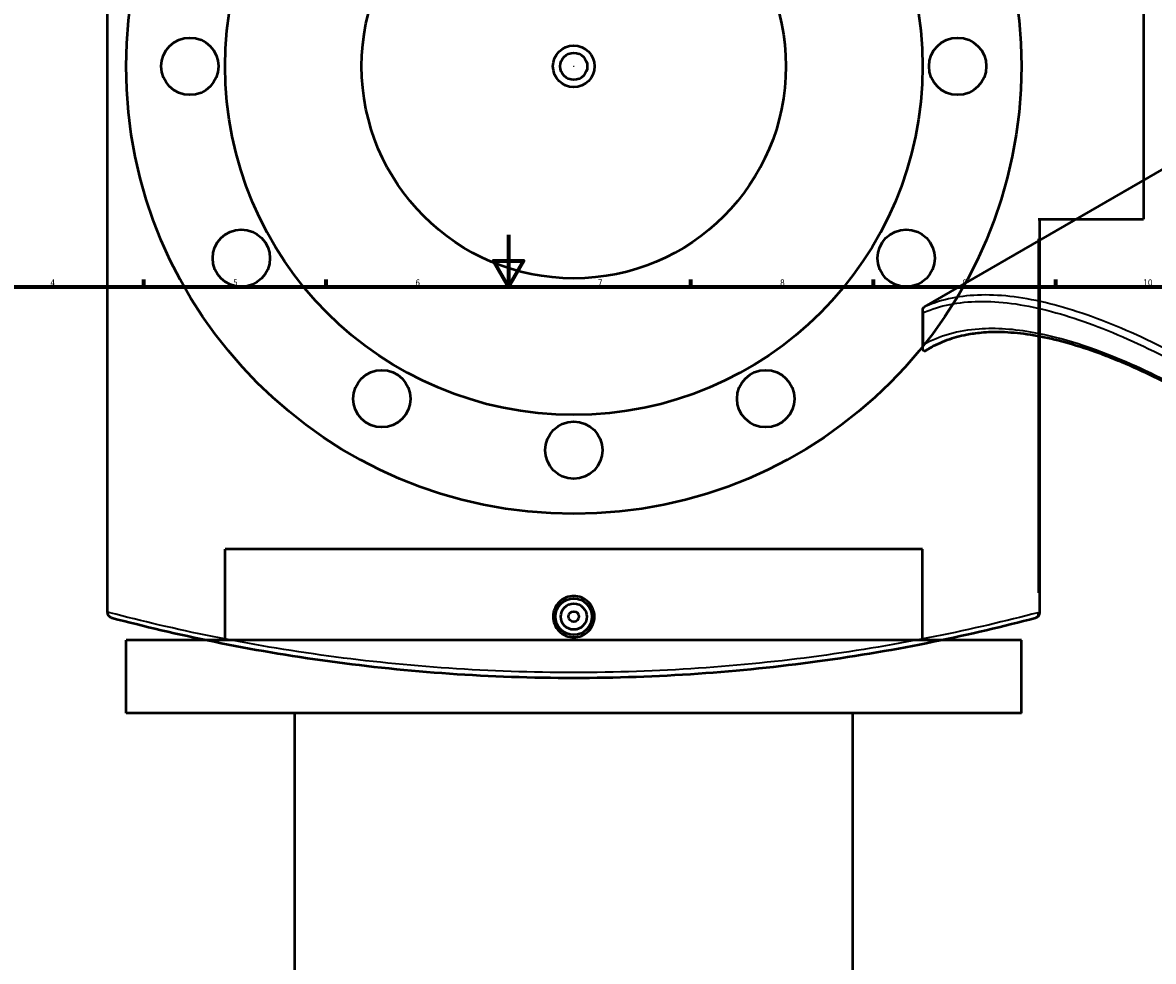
# Model space of a CAD drawing. Header units: millimetres. Extents: x -604 to 1138, y -275 to 905.
# Tile 7 of 11: x 234 to 668, y 315 to 676. Entities that reach past the tile are written whole.
import ezdxf

# ---------------------------------------------------------------- set-up
doc = ezdxf.new("R2010")
doc.units = ezdxf.units.MM
for name, color, linetype, lineweight in [('Border (ANSI)', 7, 'Continuous', 70), ('Dimension (ANSI)', 7, 'Continuous', 25), ('Visible (ANSI)', 7, 'Continuous', 50), ('Visible Narrow (ANSI)', 7, 'Continuous', 35)]:
    doc.layers.add(name, color=color, linetype=linetype, lineweight=lineweight)
doc.styles.add('Note Text (ANSI)', font='tahoma.ttf')
doc.dimstyles.new('Default - mm (ANSI)', dxfattribs={"dimtxt": 2.4, "dimasz": 2.5, "dimexe": 3.175, "dimexo": 1.6002, "dimgap": 0.8, "dimtad": 0, "dimtoh": 1, "dimdec": 0, "dimrnd": 1e-08, "dimzin": 4, "dimdsep": 46, "dimtxsty": 'Note Text (ANSI)', "dimcen": 0.09, "dimdle": 10, "dimclrd": 256, "dimclre": 256, "dimclrt": 5, "dimadec": 1, "dimazin": 1, "dimtfac": 1.27, "dimtofl": 0, "dimtmove": 0, "dimatfit": 3, "dimfxl": 1, "dimtolj": 1, "dimtzin": 4, "dimlwd": -1, "dimlwe": -1, "dimarcsym": 0})

# ---------------------------------------------------------------- blocks, each defined once
blk = doc.blocks.new('Borders Default Border')
at = {"layer": 'Border (ANSI)'}
for p, q in [((280.33, 574), (280.33, 576.8)), ((350.42, 574), (350.42, 576.8)), ((490.58, 574), (490.58, 576.8)), ((560.67, 574), (560.67, 576.8)), ((630.75, 574), (630.75, 576.8))]:
    blk.add_line(p, q, dxfattribs=at)
at = {"layer": 'Border (ANSI)', "flags": 128}
for points in [[(420.5, 594), (420.5, 574), (414.73, 584), (426.27, 584), (420.5, 574)], [(20, 20), (20, 574), (821, 574), (821, 20), (20, 20)]]:
    blk.add_lwpolyline(points, dxfattribs=at)
at = {"layer": 'Border (ANSI)', "color": 5, "true_color": 0x0000ff, "char_height": 2.4, "attachment_point": 7, "style": 'Note Text (ANSI)'}
for s, insert in [('4', (244.45, 574.4)), ('5', (314.67, 574.35)), ('6', (384.69, 574.35)), ('7', (454.8, 574.4)), ('8', (524.84, 574.35)), ('9', (594.92, 574.35)), ('10', (664.35, 574.35))]:
    blk.add_mtext(s, dxfattribs=dict(at, insert=insert))
blk = doc.blocks.new('*D7')
at = {"layer": 'Defpoints', "color": 0, "transparency": 16777216}
for p in [(416.13, 734.71), (474.99, 582.71)]:
    blk.add_point(p, dxfattribs=at)
at = {"layer": 'Dimension (ANSI)', "transparency": 16777216}
for p, q in [((431.14, 695.94), (417.03, 732.38)), ((427.94, 695.94), (431.14, 695.94))]:
    blk.add_line(p, q, dxfattribs=at)
blk.add_solid([(417.42, 732.53), (416.65, 732.23), (416.13, 734.71)], dxfattribs=at)
at = {"layer": 'Dimension (ANSI)', "color": 5, "transparency": 16777216, "insert": (419.45, 697.24), "char_height": 2.4, "attachment_point": 1, "style": 'Note Text (ANSI)'}
blk.add_mtext('\\A1;∅163', dxfattribs=at)
blk = doc.blocks.new('*D8')
at = {"layer": 'Defpoints', "color": 0, "transparency": 16777216}
for p in [(349.57, 801.43), (541.56, 515.99)]:
    blk.add_point(p, dxfattribs=at)
at = {"layer": 'Dimension (ANSI)', "transparency": 16777216}
for p, q in [((329.16, 827.1), (332.3, 827.1)), ((332.3, 827.1), (348.17, 803.51)), ((445.47, 658.71), (445.65, 658.71)), ((445.56, 658.62), (445.56, 658.8))]:
    blk.add_line(p, q, dxfattribs=at)
blk.add_solid([(348.52, 803.74), (347.83, 803.27), (349.57, 801.43)], dxfattribs=at)
at = {"layer": 'Dimension (ANSI)', "color": 5, "transparency": 16777216, "insert": (320.56, 828.39), "char_height": 2.4, "attachment_point": 1, "style": 'Note Text (ANSI)'}
blk.add_mtext('\\A1;∅344', dxfattribs=at)

msp = doc.modelspace()

# ---------------------------------------------------------------- linework, layer by layer
at = {"layer": 'Visible (ANSI)'}
for p, q in [((266.46, 448.92), (266.46, 868.5)), ((664.46, 717.46), (664.46, 599.96)), ((580.33, 566.24), (748.12, 663.12)), ((624.01, 599.96), (664.46, 599.96)), ((624.66, 448.75), (624.66, 599.96)), ((579.62, 550.33), (579.62, 565.01)), ((583.26, 550.87), (580.86, 549.49)), ((579.56, 473.11), (311.56, 473.11)), ((311.56, 438.11), (311.56, 473.11)), ((579.56, 438.11), (579.56, 473.11)), ((266.46, 448.92), (266.46, 448.75)), ((617.56, 438.11), (273.56, 438.11)), ((273.56, 410.11), (273.56, 438.11)), ((617.56, 410.11), (617.56, 438.11)), ((617.56, 410.11), (273.56, 410.11)), ((338.36, 215.46), (338.36, 410.11)), ((552.76, 215.46), (552.76, 410.11))]:
    msp.add_line(p, q, dxfattribs=at)
for centre, radius in [((445.56, 658.71), 172), ((445.56, 658.71), 134), ((445.56, 658.71), 81.5), ((298.06, 658.71), 11), ((593.06, 658.71), 11), ((445.56, 658.71), 8), ((445.56, 658.71), 5.2), ((317.82, 584.96), 11), ((573.3, 584.96), 11), ((371.81, 530.97), 11), ((519.31, 530.97), 11), ((445.56, 511.21), 11), ((445.56, 447.21), 7), ((445.56, 447.21), 5), ((445.56, 447.21), 2)]:
    msp.add_circle(centre, radius, dxfattribs=at)
msp.add_arc((622.66, 448.75), 2, 284.8232, 0, dxfattribs=at)
for points, knots in [([(579.89, 564.06), (579.89, 564.06), (579.89, 564.06), (579.8, 564.23), (579.72, 564.4), (579.64, 564.75), (579.62, 564.92), (579.64, 565.31), (579.69, 565.52), (579.9, 565.89), (580.04, 566.04), (580.21, 566.17)], [-0.2778145, -0.2778145, -0.2778145, -0.2778145, -0.2771215, -0.2771215, -0.2148813, -0.2148813, -0.153455, -0.153455, -0.073579, -0.073579, 0, 0, 0, 0]), ([(830.52, 406.4), (826.4, 411.51), (822.15, 416.54), (813.44, 426.45), (808.99, 431.33), (799.9, 440.91), (795.27, 445.61), (785.88, 454.8), (781.12, 459.3), (771.5, 468.09), (766.65, 472.37), (756.91, 480.67), (752.03, 484.68), (742.33, 492.4), (737.51, 496.11), (727.95, 503.2), (723.22, 506.59), (713.85, 513.05), (709.22, 516.12), (700.08, 521.94), (695.57, 524.7), (686.7, 529.88), (682.33, 532.31), (673.73, 536.84), (669.51, 538.95), (661.22, 542.82), (657.15, 544.59), (649.19, 547.78), (645.29, 549.2), (637.68, 551.69), (633.97, 552.75), (626.73, 554.5), (623.22, 555.18), (616.38, 556.15), (613.07, 556.44), (607.18, 556.59), (604.57, 556.51), (600.17, 556.11), (598.34, 555.85), (593.91, 555), (591.37, 554.31), (586.54, 552.54), (584.24, 551.47), (582.06, 550.21)], [6.024212, 6.024212, 6.024212, 6.024212, 8.012442, 8.012442, 10.000671, 10.000671, 11.988901, 11.988901, 13.97713, 13.97713, 15.96536, 15.96536, 17.941328, 17.941328, 19.888978, 19.888978, 21.811886, 21.811886, 23.715387, 23.715387, 25.605835, 25.605835, 27.490003, 27.490003, 29.374666, 29.374666, 31.266476, 31.266476, 33.171759, 33.171759, 35.096364, 35.096364, 37.045823, 37.045823, 39.026199, 39.026199, 40.71685, 40.71685, 41.984838, 41.984838, 43.88682, 43.88682, 45.788802, 45.788802, 45.788802, 45.788802]), ([(580.21, 549.34), (580.1, 549.36), (580.01, 549.4), (579.83, 549.53), (579.74, 549.67), (579.56, 550.28), (579.63, 550.93), (579.89, 551.67), (579.89, 551.68), (579.89, 551.68)], [-0.6634298, -0.6634298, -0.6634298, -0.6634298, -0.5679721, -0.5679721, -0.3989587, -0.3989587, 0, 0, 0.001607, 0.001607, 0.001607, 0.001607]), ([(580.21, 549.34), (580.25, 549.34), (580.29, 549.34), (580.42, 549.34), (580.51, 549.35), (580.68, 549.4), (580.77, 549.44), (580.86, 549.49)], [0.3721762, 0.3721762, 0.3721762, 0.3721762, 0.3948357, 0.3948357, 0.4389145, 0.4389145, 0.480635, 0.480635, 0.480635, 0.480635]), ([(453.5, 447.21), (453.5, 446.22), (453.3, 445.15), (452.49, 443.2), (451.88, 442.31), (450.47, 440.9), (449.58, 440.29), (447.62, 439.48), (446.56, 439.29), (444.57, 439.29), (443.5, 439.48), (441.55, 440.29), (440.66, 440.9), (439.25, 442.31), (438.64, 443.2), (437.82, 445.15), (437.62, 446.22), (437.62, 448.21), (437.82, 449.27), (438.64, 451.23), (439.25, 452.12), (440.66, 453.52), (441.55, 454.13), (443.5, 454.94), (444.57, 455.14), (446.56, 455.14), (447.62, 454.94), (449.58, 454.13), (450.47, 453.52), (451.88, 452.12), (452.49, 451.23), (453.3, 449.27), (453.5, 448.21), (453.5, 447.21)], [0, 0, 0, 0, 0.298874, 0.298874, 0.597747, 0.597747, 0.896532, 0.896532, 1.195316, 1.195316, 1.4941, 1.4941, 1.792885, 1.792885, 2.091758, 2.091758, 2.390632, 2.390632, 2.689506, 2.689506, 2.988379, 2.988379, 3.287164, 3.287164, 3.585948, 3.585948, 3.884732, 3.884732, 4.183517, 4.183517, 4.48239, 4.48239, 4.781264, 4.781264, 4.781264, 4.781264]), ([(267.95, 446.82), (267.95, 446.82), (267.95, 446.82), (267.76, 446.87), (267.59, 446.94), (267.26, 447.14), (267.11, 447.26), (266.82, 447.59), (266.68, 447.81), (266.51, 448.27), (266.46, 448.51), (266.46, 448.75)], [-0.2778145, -0.2778145, -0.2778145, -0.2778145, -0.2771215, -0.2771215, -0.2148813, -0.2148813, -0.153455, -0.153455, -0.073579, -0.073579, 0, 0, 0, 0]), ([(267.95, 446.82), (268.01, 446.8), (268.07, 446.79), (280.26, 443.56), (293.43, 440.44), (321.48, 434.74), (336.36, 432.18), (366.7, 428.04), (382.11, 426.44), (413.54, 424.27), (429.55, 423.71), (445.56, 423.71), (461.57, 423.71), (477.59, 424.27), (509.01, 426.44), (524.43, 428.04), (554.76, 432.18), (569.64, 434.74), (597.69, 440.44), (610.86, 443.56), (623.05, 446.79), (623.11, 446.8), (623.17, 446.82)], [3.994054, 3.994054, 3.994054, 3.994054, 4.018831, 4.018831, 9.015809, 9.015809, 14.012793, 14.012793, 18.802728, 18.802728, 23.592667, 23.592667, 23.592667, 28.382607, 28.382607, 33.172542, 33.172542, 38.169525, 38.169525, 43.166504, 43.166504, 43.191281, 43.191281, 43.191281, 43.191281])]:
    msp.add_open_spline(points, degree=3, knots=knots, dxfattribs=at)
msp.add_open_spline([(580.33, 566.24), (580.29, 566.22), (580.25, 566.19), (580.21, 566.17)], degree=3, dxfattribs=at)
at = {"layer": 'Visible Narrow (ANSI)'}
for p, q in [((624.01, 592.4), (624.01, 456.31)), ((579.89, 551.68), (579.89, 564.06)), ((624.07, 448.75), (624.66, 448.75))]:
    msp.add_line(p, q, dxfattribs=at)
msp.add_ellipse((622.66, 448.75), major_axis=(0.51, -1.93), ratio=0.660854, start_param=0.069883, end_param=1.327773, dxfattribs=at)
for points, knots in [([(833.03, 420.69), (832.98, 420.76), (832.92, 420.82), (821.99, 433.6), (810.43, 445.86), (786.49, 469.18), (774.11, 480.25), (749.64, 500.48), (737.56, 509.69), (713.71, 526.44), (701.94, 533.98), (690.56, 540.55), (679.19, 547.12), (668.2, 552.71), (647.4, 561.74), (637.59, 565.17), (618.95, 569.84), (610.19, 570.97), (594.27, 570.65), (587.12, 569.2), (580.62, 566.37), (580.47, 566.31), (580.33, 566.24)], [-43.191281, -43.191281, -43.191281, -43.191281, -43.166504, -43.166504, -38.169525, -38.169525, -33.172542, -33.172542, -28.382607, -28.382607, -23.592667, -23.592667, -23.592667, -18.802728, -18.802728, -14.012793, -14.012793, -9.015809, -9.015809, -4.018831, -4.018831, -3.904562, -3.904562, -3.904562, -3.904562]), ([(579.89, 564.06), (579.93, 564.07), (579.96, 564.08), (586.3, 566.81), (593.4, 568.23), (609.21, 568.48), (617.91, 567.33), (636.44, 562.65), (646.21, 559.21), (666.9, 550.21), (677.82, 544.64), (689.15, 538.1), (700.47, 531.56), (712.19, 524.06), (735.94, 507.41), (747.98, 498.25), (772.35, 478.17), (784.68, 467.17), (808.54, 444.01), (820.07, 431.85), (830.97, 419.16), (831.02, 419.1), (831.07, 419.04)], [3.994054, 3.994054, 3.994054, 3.994054, 4.018831, 4.018831, 9.015809, 9.015809, 14.012793, 14.012793, 18.802728, 18.802728, 23.592667, 23.592667, 23.592667, 28.382607, 28.382607, 33.172542, 33.172542, 38.169525, 38.169525, 43.166504, 43.166504, 43.191281, 43.191281, 43.191281, 43.191281]), ([(831.07, 406.66), (820.32, 419.95), (808.73, 432.76), (786.86, 454.79), (776.75, 464.22), (752.02, 485.73), (737.27, 497.29), (711.32, 515.58), (700.05, 522.82), (689.15, 529.12), (678.24, 535.41), (667.7, 540.77), (644.99, 550.56), (633.17, 554.35), (614.83, 557.71), (607.77, 558.19), (593.28, 557.15), (586.15, 555.14), (579.89, 551.68)], [6.024212, 6.024212, 6.024212, 6.024212, 11.171671, 11.171671, 15.340027, 15.340027, 21.21501, 21.21501, 25.828266, 25.828266, 25.828266, 30.441523, 30.441523, 36.314597, 36.314597, 40.483907, 40.483907, 45.632299, 45.632299, 45.632299, 45.632299]), ([(624.01, 448.75), (623.95, 448.74), (623.89, 448.72), (611.64, 445.51), (598.41, 442.39), (570.22, 436.71), (555.28, 434.15), (524.8, 430.03), (509.31, 428.43), (477.74, 426.27), (461.65, 425.71), (445.56, 425.71), (429.47, 425.71), (413.39, 426.27), (381.81, 428.43), (366.33, 430.03), (335.85, 434.15), (320.9, 436.71), (292.72, 442.39), (279.48, 445.51), (267.02, 448.78), (266.74, 448.85), (266.46, 448.92)], [-43.191281, -43.191281, -43.191281, -43.191281, -43.166504, -43.166504, -38.169525, -38.169525, -33.172542, -33.172542, -28.382607, -28.382607, -23.592667, -23.592667, -23.592667, -18.802728, -18.802728, -14.012793, -14.012793, -9.015809, -9.015809, -4.018831, -4.018831, -3.904562, -3.904562, -3.904562, -3.904562])]:
    msp.add_open_spline(points, degree=3, knots=knots, dxfattribs=at)
msp.add_open_spline([(580.86, 549.49), (581.25, 549.73), (581.65, 549.97), (582.06, 550.21)], degree=3, dxfattribs=at)

# ---------------------------------------------------------------- block references
msp.add_blockref('Borders Default Border', (0, 0))

# ---------------------------------------------------------------- dimensions: what is measured, and where the dimension line sits
at = {"layer": 'Dimension (ANSI)'}
for p1, p2, picture, middle in [((541.56, 515.99), (349.57, 801.43), '*D8', (324.46, 827.1)), ((474.99, 582.71), (416.13, 734.71), '*D7', (423.3, 695.94))]:
    dim = msp.add_diameter_dim_2p(p1=p1, p2=p2, dimstyle='Default - mm (ANSI)', override={"dimgap": 0.8, "dimtih": 1, "dimdec": 0, "dimlfac": 1, "dimtol": 0, "dimlim": 0, "dimtp": 0, "dimtm": 0, "dimtdec": 2}, dxfattribs=at)
    dim.commit()
    dim.dimension.update_dxf_attribs({"geometry": picture, "text_midpoint": middle, "dimtype": 163})

doc.saveas('drawing.dxf')
